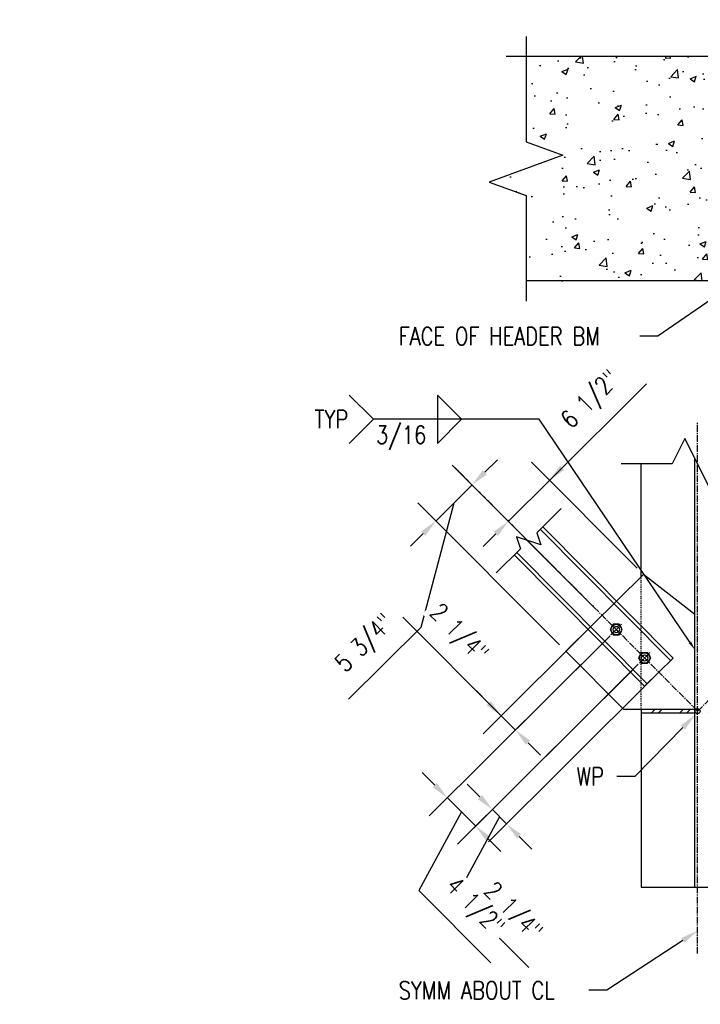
# Model space of a CAD drawing. Header units: inches. Extents: x -28 to 1146, y -114 to 309.
# Tile 13 of 15: x 566 to 642, y 55 to 165. Entities that reach past the tile are written whole.
import ezdxf
from ezdxf import colors
from ezdxf.entities.mleader import LeaderData, LeaderLine
from ezdxf.math import Vec2, Vec3

# ---------------------------------------------------------------- set-up
doc = ezdxf.new("R2010")
doc.units = ezdxf.units.IN
doc.header["$MEASUREMENT"] = 0
for name, pattern in [('CENTER2', [1.125, 0.75, -0.125, 0.125, -0.125]), ('Dash', [0.25, 0.125, -0.125]), ('Hidden 3_32_', [0.140625, 0.09375, -0.046875])]:
    doc.linetypes.add(name, pattern=pattern)
doc.layers.add('A-WALL-PATT', color=8, linetype='Continuous', lineweight=18)
for name, color, linetype in [('S-ANNO-DIMS', 1, 'Continuous'), ('S-ANNO-NOTE', 2, 'Continuous'), ('S-ANNO-SYMB', 2, 'Continuous'), ('S-DETL', 90, 'Continuous'), ('S-DETL-CNTR', 1, 'CENTER2'), ('S-DETL-HDLN', 1, 'Dash'), ('S-DETL-MEDM', 3, 'Continuous')]:
    doc.layers.add(name, color=color, linetype=linetype)
doc.styles.add('Annotative', font='romans.shx', dxfattribs={"width": 0.8, "height": 0.125})
doc.dimstyles.new('Annotative', dxfattribs={"dimscale": 0, "dimtxt": 0.125, "dimasz": 0.125, "dimexe": 0.179688, "dimexo": 0.0625, "dimgap": 0.09, "dimtad": 1, "dimdec": 3, "dimzin": 3, "dimdsep": 46, "dimlunit": 4, "dimtxsty": 'Annotative', "dimcen": 0.09, "dimclrt": 2, "dimazin": 2, "dimtfac": 1, "dimtdec": 3, "dimtmove": 1, "dimatfit": 3, "dimfxl": 1, "dimtfill": 1, "dimfrac": 2, "dimtolj": 1, "dimtzin": 0, "dimarcsym": 0})

# ---------------------------------------------------------------- blocks, each defined once
blk = doc.blocks.new('*D52')
at = {"layer": 'Defpoints', "color": 0, "transparency": 16777216}
for p in [(620.78, 109.09), (635.91, 103.12), (631.3, 98.53)]:
    blk.add_point(p, dxfattribs=at)
at = {"layer": 'S-ANNO-DIMS', "color": 0, "lineweight": -2, "transparency": 16777216}
for p, q in [((636.25, 124.5), (625.39, 113.68)), ((626.8, 115.09), (628.22, 116.5)), ((635.2, 103.83), (623.36, 115.71)), ((625.39, 113.68), (620.78, 109.09)), ((625.39, 113.68), (620.78, 109.09)), ((630.59, 99.24), (618.75, 111.12)), ((619.36, 107.68), (617.95, 106.26))]:
    blk.add_line(p, q, dxfattribs=at)
at = {"layer": 'S-ANNO-DIMS', "color": 0, "transparency": 16777216}
for points in [[(626.57, 115.32), (627.04, 114.85), (625.39, 113.68)], [(619.13, 107.91), (619.6, 107.44), (620.78, 109.09)]]:
    blk.add_solid(points, dxfattribs=at)
at = {"layer": 'S-ANNO-DIMS', "color": 2, "lineweight": -3, "transparency": 16777216, "insert": (630.14, 122.6), "char_height": 2, "attachment_point": 5, "rotation": 44.9009, "style": 'Annotative', "bg_fill": 3, "box_fill_scale": 1.25, "bg_fill_color": 256, "bg_fill_true_color": 13158600, "bg_fill_transparency": 0}
blk.add_mtext('\\A1;6 1/2"', dxfattribs=at)
blk = doc.blocks.new('*D53')
at = {"layer": 'Defpoints', "color": 0, "transparency": 16777216}
for p in [(612.66, 109.12), (631.3, 98.53), (627.22, 94.51)]:
    blk.add_point(p, dxfattribs=at)
at = {"layer": 'S-ANNO-DIMS', "color": 0, "lineweight": -2, "transparency": 16777216}
for p, q in [((618.13, 114.58), (619.55, 115.99)), ((630.59, 99.24), (614.68, 115.2)), ((616.71, 113.17), (612.66, 109.12)), ((616.71, 113.17), (612.66, 109.12)), ((626.51, 95.22), (610.63, 111.16)), ((614.68, 111.14), (610.96, 97.19)), ((611.24, 107.71), (609.82, 106.3)), ((610.96, 97.19), (602.88, 89.14))]:
    blk.add_line(p, q, dxfattribs=at)
at = {"layer": 'S-ANNO-DIMS', "color": 0, "transparency": 16777216}
for points in [[(617.9, 114.81), (618.37, 114.34), (616.71, 113.17)], [(611, 107.95), (611.47, 107.47), (612.66, 109.12)]]:
    blk.add_solid(points, dxfattribs=at)
at = {"layer": 'S-ANNO-DIMS', "color": 2, "lineweight": -3, "transparency": 16777216, "insert": (604.83, 95.27), "char_height": 2, "attachment_point": 5, "rotation": 44.9009, "style": 'Annotative', "bg_fill": 3, "box_fill_scale": 1.25, "bg_fill_color": 256, "bg_fill_true_color": 13158600, "bg_fill_transparency": 0}
blk.add_mtext('\\A1;5 3/4"', dxfattribs=at)
blk = doc.blocks.new('*D54')
at = {"layer": 'Defpoints', "color": 0, "transparency": 16777216}
for p in [(636.05, 93.76), (637.64, 92.17), (620.58, 75.16)]:
    blk.add_point(p, dxfattribs=at)
at = {"layer": 'S-ANNO-DIMS', "color": 0, "lineweight": -2, "transparency": 16777216}
for p, q in [((635.34, 93.06), (616.95, 74.73)), ((636.93, 91.46), (618.54, 73.13)), ((617.58, 78.17), (616.17, 79.59)), ((618.99, 76.76), (620.58, 75.16)), ((618.99, 76.76), (620.58, 75.16)), ((619.78, 75.96), (615.01, 67.14)), ((621.99, 73.75), (623.4, 72.33)), ((615.01, 67.14), (623.07, 59.05))]:
    blk.add_line(p, q, dxfattribs=at)
at = {"layer": 'S-ANNO-DIMS', "color": 0, "transparency": 16777216}
for points in [[(617.81, 78.41), (617.34, 77.94), (618.99, 76.76)], [(622.22, 73.98), (621.75, 73.51), (620.58, 75.16)]]:
    blk.add_solid(points, dxfattribs=at)
at = {"layer": 'S-ANNO-DIMS', "color": 2, "lineweight": -3, "transparency": 16777216, "insert": (621.14, 65.19), "char_height": 2, "attachment_point": 5, "rotation": 314.901, "style": 'Annotative', "bg_fill": 3, "box_fill_scale": 1.25, "bg_fill_color": 256, "bg_fill_true_color": 13158600, "bg_fill_transparency": 0}
blk.add_mtext('\\A1;2 1/4"', dxfattribs=at)
blk = doc.blocks.new('*D55')
at = {"layer": 'Defpoints', "color": 0, "transparency": 16777216}
for p in [(631.29, 98.54), (632.88, 96.95), (619.98, 87.28)]:
    blk.add_point(p, dxfattribs=at)
at = {"layer": 'S-ANNO-DIMS', "color": 0, "lineweight": -2, "transparency": 16777216}
for p, q in [((608.95, 98.35), (619.98, 87.28)), ((630.58, 97.84), (617.94, 85.25)), ((632.17, 96.24), (619.53, 83.65)), ((618.57, 88.69), (617.16, 90.11)), ((621.57, 85.68), (619.98, 87.28)), ((621.57, 85.68), (619.98, 87.28)), ((622.98, 84.26), (624.39, 82.85))]:
    blk.add_line(p, q, dxfattribs=at)
at = {"layer": 'S-ANNO-DIMS', "color": 0, "transparency": 16777216}
for points in [[(618.8, 88.93), (618.33, 88.46), (619.98, 87.28)], [(623.22, 84.5), (622.74, 84.03), (621.57, 85.68)]]:
    blk.add_solid(points, dxfattribs=at)
at = {"layer": 'S-ANNO-DIMS', "color": 2, "lineweight": -3, "transparency": 16777216, "insert": (615.08, 96.4), "char_height": 2, "attachment_point": 5, "rotation": 314.901, "style": 'Annotative', "bg_fill": 3, "box_fill_scale": 1.25, "bg_fill_color": 256, "bg_fill_true_color": 13158600, "bg_fill_transparency": 0}
blk.add_mtext('\\A1;2 1/4"', dxfattribs=at)
blk = doc.blocks.new('*U48')
at = {"layer": 'S-ANNO-DIMS', "color": 0, "linetype": 'CENTER2', "transparency": 16777216}
for p, q in [((-0.84, 0), (-0.12, 0)), ((0, 0.12), (0, 0.84)), ((0.12, 0), (0.84, 0)), ((0, -0.84), (0, -0.12))]:
    blk.add_line(p, q, dxfattribs=at)
at = {"layer": 'S-ANNO-DIMS', "color": 0, "linetype": 'Continuous', "transparency": 16777216}
for p, q in [((-0.06, 0), (0.06, 0)), ((0, -0.06), (0, 0.06))]:
    blk.add_line(p, q, dxfattribs=at)
blk = doc.blocks.new('*U49')
at = {"layer": 'S-ANNO-DIMS', "color": 0, "linetype": 'CENTER2', "transparency": 16777216}
for p, q in [((-0.84, 0), (-0.12, 0)), ((0, 0.12), (0, 0.84)), ((0.12, 0), (0.84, 0)), ((0, -0.84), (0, -0.12))]:
    blk.add_line(p, q, dxfattribs=at)
at = {"layer": 'S-ANNO-DIMS', "color": 0, "linetype": 'Continuous', "transparency": 16777216}
for p, q in [((-0.06, 0), (0.06, 0)), ((0, -0.06), (0, 0.06))]:
    blk.add_line(p, q, dxfattribs=at)
blk = doc.blocks.new('*D61')
at = {"layer": 'Defpoints', "color": 0, "transparency": 16777216}
for p in [(632.28, 96.36), (635.46, 93.17), (613.94, 78.08)]:
    blk.add_point(p, dxfattribs=at)
at = {"layer": 'S-ANNO-DIMS', "color": 0, "lineweight": -2, "transparency": 16777216}
for p, q in [((631.58, 95.65), (611.91, 76.05)), ((634.75, 92.47), (615.09, 72.87)), ((612.53, 79.5), (611.12, 80.92)), ((617.12, 74.9), (613.94, 78.08)), ((617.12, 74.9), (613.94, 78.08)), ((615.53, 76.49), (610.76, 67.67)), ((618.53, 73.48), (619.95, 72.06)), ((610.76, 67.67), (618.82, 59.58))]:
    blk.add_line(p, q, dxfattribs=at)
at = {"layer": 'S-ANNO-DIMS', "color": 0, "transparency": 16777216}
for points in [[(612.77, 79.73), (612.3, 79.26), (613.94, 78.08)], [(618.77, 73.71), (618.3, 73.24), (617.12, 74.9)]]:
    blk.add_solid(points, dxfattribs=at)
at = {"layer": 'S-ANNO-DIMS', "color": 2, "transparency": 16777216, "insert": (616.89, 65.72), "char_height": 2, "attachment_point": 5, "rotation": 314.9009, "style": 'Annotative', "bg_fill": 3, "box_fill_scale": 1.25, "bg_fill_color": 256, "bg_fill_true_color": 13158600, "bg_fill_transparency": 0}
blk.add_mtext('\\A1;4 1/2"', dxfattribs=at)

msp = doc.modelspace()

# ---------------------------------------------------------------- hatches: boundary and pattern name
at = {"layer": 'A-WALL-PATT', "lineweight": -3}
h = msp.add_hatch(dxfattribs=at)
h.set_pattern_fill('AR-CONC', color=8, style=0)
h.set_pattern_definition([(50, (279.947, 0), (7.1726, -0.62752), [0.75, -8.25]), (355, (279.947, 0), (-1.38751, 7.52192), [0.6, -6.6]), (100.4514, (280.5446, -0.052), (5.78509, 6.8944), [0.6374, -7.01142]), (46.1842, (279.947, 2), (10.67241, -1.6552), [1.125, -12.375]), (96.6356, (280.836, 1.862), (9.34662, 9.74119), [0.9561, -10.51714]), (351.1842, (279.947, 2), (9.34662, 9.74119), [0.9, -9.9]), (21, (280.947, 1.5), (5.96907, -4.02619), [0.75, -8.25]), (326, (280.947, 1.5), (2.43315, 7.2515), [0.6, -6.6]), (71.4514, (281.444, 1.1645), (8.40222, 3.22531), [0.6374, -7.01142]), (37.5, (279.947, 0), (0.121599, 3.328939), [0, -6.52, 0, -6.7, 0, -6.625]), (7.5, (279.947, 0), (2.630695, 3.944117), [0, -3.82, 0, -6.37, 0, -2.525]), (327.5, (277.717, 0), (5.338224, -0.225549), [0, -2.5, 0, -7.8, 0, -10.35]), (317.5, (276.717, 0), (5.83186, 1.00105), [0, -3.25, 0, -5.18, 0, -7.35])])
h.paths.add_polyline_path([(682.5659, 136.0426), (682.5659, 136.7926), (685.0934, 136.7926), (685.0934, 145.0603), (684.562, 145.0603), (684.562, 145.7689), (686.5698, 145.7689), (686.5698, 145.0603), (686.0383, 145.0603), (686.0383, 136.7926), (694.0934, 136.7926), (694.0934, 145.0603), (693.562, 145.0603), (693.562, 145.7689), (695.5698, 145.7689), (695.5698, 145.0603), (695.0383, 145.0603), (695.0383, 136.7926), (697.5659, 136.7926), (697.5659, 136.0426), (704.5902, 136.0426), (704.5902, 145.6318), (700.469, 147.1318), (708.7114, 150.1318), (704.5902, 151.6318), (704.5902, 161.221), (666.6783, 161.221), (665.1783, 157.0998), (662.1783, 165.3423), (660.6783, 161.221), (622.7664, 161.221), (622.7664, 151.6318), (626.8876, 150.1318), (618.6452, 147.1318), (622.7664, 145.6318), (622.7664, 136.0426), (663.1097, 136.0426)])
h = msp.add_hatch(dxfattribs=at)
h.set_pattern_fill('FP_10', color=8, style=0, pattern_type=2)
h.set_pattern_definition([(45, (279.947, 0), (-1.583919, 1.583919), []), (45, (279.947, 2.4), (-1.583919, 1.583919), [])])
h.paths.add_polyline_path([(648.3051, 87.6144), (648.3051, 87.9894), (642.3051, 87.9894), (642.3051, 87.6144)])
h.paths.add_polyline_path([(635.6781, 87.6144), (641.6781, 87.6144), (641.6781, 87.9894), (635.6781, 87.9894)])

# ---------------------------------------------------------------- linework, layer by layer
at = {"layer": 'S-DETL', "lineweight": -3}
msp.add_line((635.6781, 87.6144), (641.6781, 87.6144), dxfattribs=at)
at = {"layer": 'S-DETL-CNTR', "lineweight": -3}
for p, q in [((641.9916, 87.8018), (690.0659, 136.0426)), ((641.9916, 60.6164), (641.9916, 120.2231)), ((614.4938, 115.3949), (641.9916, 87.8018))]:
    msp.add_line(p, q, dxfattribs=at)
at = {"layer": 'S-DETL-HDLN', "linetype": 'Hidden 3_32_', "lineweight": -3}
msp.add_line((635.6781, 87.9894), (635.6781, 102.8938), dxfattribs=at)
at = {"layer": 'S-DETL-MEDM', "lineweight": -3}
for p, q in [((622.7664, 163.471), (622.7664, 151.6318)), ((660.6783, 161.221), (620.5164, 161.221)), ((622.7664, 151.6318), (626.8876, 150.1318)), ((626.8876, 150.1318), (618.6452, 147.1318)), ((618.6452, 147.1318), (622.7664, 145.6318)), ((622.7664, 145.6318), (622.7664, 133.7926)), ((704.5902, 136.0426), (622.7664, 136.0426)), ((640.558, 118.3892), (639.1244, 115.522)), ((643.4252, 112.6548), (640.558, 118.3892)), ((641.6781, 68.0559), (641.6781, 116.149)), ((639.1244, 115.522), (633.4281, 115.522)), ((635.6781, 102.8938), (635.6781, 115.522)), ((626.6847, 110.5081), (623.9541, 107.8027)), ((624.6422, 108.4845), (639.2384, 93.752)), ((624.4008, 106.4416), (621.687, 107.3603)), ((621.687, 107.3603), (622.1337, 105.9992)), ((623.9541, 107.8027), (624.4008, 106.4416)), ((638.9489, 93.4652), (624.3528, 108.1977)), ((622.1337, 105.9992), (619.403, 103.2938)), ((636.0417, 90.5848), (621.4455, 105.3174)), ((621.735, 105.6042), (636.3311, 90.8716)), ((635.9066, 103.1201), (627.2167, 94.5107)), ((641.6781, 98.6464), (635.9066, 103.1201)), ((632.5372, 97.5354), (632.199, 96.9497)), ((633.2135, 97.5354), (632.5372, 97.5354)), ((633.5516, 96.9497), (633.2135, 97.5354)), ((632.199, 96.9497), (632.5372, 96.3639)), ((632.5372, 96.3639), (633.2135, 96.3639)), ((633.2135, 96.3639), (633.5516, 96.9497)), ((627.2167, 94.5107), (633.7381, 87.9894)), ((635.7136, 94.3479), (635.3755, 93.7622)), ((636.39, 94.3479), (635.7136, 94.3479)), ((636.7281, 93.7622), (636.39, 94.3479)), ((635.3755, 93.7622), (635.7136, 93.1764)), ((635.7136, 93.1764), (636.39, 93.1764)), ((639.2384, 93.752), (636.0417, 90.5848)), ((636.39, 93.1764), (636.7281, 93.7622)), ((641.6781, 87.9894), (633.7381, 87.9894)), ((635.6781, 87.9894), (635.6781, 68.0559)), ((635.6781, 68.0559), (648.3051, 68.0559))]:
    msp.add_line(p, q, dxfattribs=at)
for centre, radius in [((632.8753, 96.9497), 0.5857), ((632.8753, 96.9497), 0.3516), ((636.0518, 93.7622), 0.5857), ((636.0518, 93.7622), 0.3516), ((641.9916, 87.8018), 0.2812)]:
    msp.add_circle(centre, radius, dxfattribs=at)

# ---------------------------------------------------------------- texts
at = {"layer": 'S-ANNO-SYMB', "lineweight": -3, "char_height": 2, "line_spacing_factor": 0.981704, "style": 'Annotative', "bg_fill": 2}
for s, insert, width, attachment_point in [('\\pxqr,t3.2,6.4,9.6,12.8,16,19.2,22.4,25.6,28.8,32,35.2,38.4,41.6,44.8,48,51.2,54.4,57.6,60.8,64,67.2,70.4,73.6,76.8,80,83.2,86.4,89.6,92.8,96,99.2,102.4;{TYP}', (602.8344, 120.537), 4.443364, 6), ('\\pxt3.2,6.4,9.6,12.8,16,19.2,22.4,25.6,28.8,32,35.2,38.4,41.6,44.8,48,51.2,54.4,57.6,60.8,64,67.2,70.4,73.6,76.8,80,83.2,86.4,89.6,92.8,96,99.2,102.4;{3/16}', (605.9555, 119.7871), 6.667591, 1)]:
    msp.add_mtext(s, dxfattribs=dict(at, insert=insert, width=width, attachment_point=attachment_point))

# ---------------------------------------------------------------- leaders
at = {"layer": 'S-ANNO-NOTE', "lineweight": -3}
ml = msp.add_multileader_mtext('Standard', dxfattribs=at)
ml.set_content('\\A1;GUSSET PL 3/8x5x0\'-5"', color=256, style='Annotative')
ml.set_leader_properties(color=1, linetype='ByLayer', lineweight=-1)
ml.build(insert=Vec2(0, 0))
ml.multileader.update_dxf_attribs({"text_right_attachment_type": 3, "dogleg_length": 0.125, "arrow_head_size": 2, "scale": 16})
ctx = ml.context
ctx.base_point, ctx.scale, ctx.char_height, ctx.arrow_head_size, ctx.landing_gap_size, ctx.plane_origin = Vec3(461.0928, 139.7357), 16, 2, 2, 1.44, Vec3(489.3759, 113.009)
ctx.right_attachment = 3
notes = []
notes.append((ctx, [(0, (1, 1, 0), (459.0928, 139.7357), (1, 0), 2, [(0, [(437.4566, 139.2209)], 0, [])])]))
ctx.mtext.insert, ctx.mtext.width, ctx.mtext.flow_direction = Vec3(462.5328, 141.069), 34.793942, 5
ml = msp.add_multileader_mtext('Standard', dxfattribs=at)
ml.set_content('\\A1;FACE OF HEADER BM', color=256, style='Annotative')
ml.set_leader_properties(color=1, linetype='ByLayer', lineweight=-1)
ml.build(insert=Vec2(0, 0))
ml.multileader.update_dxf_attribs({"text_right_attachment_type": 3, "dogleg_length": 0.125, "arrow_head_size": 2, "scale": 16})
ctx = ml.context
ctx.base_point, ctx.scale, ctx.char_height, ctx.arrow_head_size, ctx.landing_gap_size, ctx.plane_origin = Vec3(607.0395, 129.8444), 16, 2, 2, 1.44, Vec3(650.1486, 105.9266)
ctx.right_attachment = 3
notes.append((ctx, [(1, (1, 1, 0), (637.5195, 129.8444), (-1, 0), 2, [(0, [(646.4937, 136.0426)], 0, [])])]))
ctx.mtext.insert, ctx.mtext.width, ctx.mtext.flow_direction = Vec3(608.4795, 130.8444), 29.215277, 5
ml = msp.add_multileader_mtext('Standard', dxfattribs=at)
ml.set_content('\\A1;L5X5X1/2', color=256, style='Annotative')
ml.set_leader_properties(color=1, linetype='ByLayer', lineweight=-1)
ml.build(insert=Vec2(0, 0))
ml.multileader.update_dxf_attribs({"text_right_attachment_type": 3, "dogleg_length": 0.125, "arrow_head_size": 2, "scale": 16})
ctx = ml.context
ctx.base_point, ctx.scale, ctx.char_height, ctx.arrow_head_size, ctx.landing_gap_size, ctx.plane_origin = Vec3(461.0928, 130.1038), 16, 2, 2, 1.44, Vec3(488.7659, 110.1367)
ctx.right_attachment = 3
notes.append((ctx, [(0, (1, 1, 0), (459.0928, 130.1038), (1, 0), 2, [(0, [(447.3326, 125.0069)], 0, [])])]))
ctx.mtext.insert, ctx.mtext.width, ctx.mtext.flow_direction = Vec3(462.5328, 131.4372), 28.764995, 5
ml = msp.add_multileader_mtext('Standard', dxfattribs=at)
ml.set_content('\\A1;W8', color=256, style='Annotative')
ml.set_leader_properties(color=1, linetype='ByLayer', lineweight=-1)
ml.build(insert=Vec2(0, 0))
ml.multileader.update_dxf_attribs({"text_right_attachment_type": 3, "dogleg_length": 0.125, "arrow_head_size": 2, "scale": 16})
ctx = ml.context
ctx.base_point, ctx.scale, ctx.char_height, ctx.arrow_head_size, ctx.landing_gap_size, ctx.plane_origin = Vec3(670.481, 101.7654), 16, 2, 2, 1.44, Vec3(692.1216, 67.2082)
ctx.right_attachment, ctx.text_align_type = 3, 2
notes.append((ctx, [(1, (1, 1, 0), (678.3324, 101.7654), (-1, 0), 2, [(0, [(685.0989, 104.7163)], 0, [])])]))
ctx.mtext.insert, ctx.mtext.width, ctx.mtext.alignment, ctx.mtext.flow_direction = Vec3(674.8924, 102.7654), 6.068899, 3, 5
ml = msp.add_multileader_mtext('Standard', dxfattribs=at)
ml.set_content('\\A1;WP', color=256, style='Annotative')
ml.set_leader_properties(color=1, linetype='ByLayer', lineweight=-1)
ml.build(insert=Vec2(0, 0))
ml.multileader.update_dxf_attribs({"text_right_attachment_type": 3, "dogleg_length": 0.125, "arrow_head_size": 2, "scale": 16})
ctx = ml.context
ctx.base_point, ctx.scale, ctx.char_height, ctx.arrow_head_size, ctx.landing_gap_size, ctx.plane_origin = Vec3(627.0167, 80.4696), 16, 2, 2, 1.44, Vec3(644.7422, 34.376)
ctx.right_attachment, ctx.text_align_type = 3, 2
notes.append((ctx, [(1, (1, 1, 0), (634.9443, 80.4696), (-1, 0), 2, [(0, [(641.739, 87.4001)], 0, [])])]))
ctx.mtext.insert, ctx.mtext.width, ctx.mtext.alignment, ctx.mtext.flow_direction = Vec3(631.5043, 81.4696), 5.231143, 3, 5
ml = msp.add_multileader_mtext('Standard', dxfattribs=at)
ml.set_content('\\A1;SYMM ABOUT CL', color=256, style='Annotative')
ml.set_leader_properties(color=1, linetype='ByLayer', lineweight=-1)
ml.build(insert=Vec2(0, 0))
ml.multileader.update_dxf_attribs({"text_right_attachment_type": 3, "dogleg_length": 0.125, "arrow_head_size": 2, "scale": 16})
ctx = ml.context
ctx.base_point, ctx.scale, ctx.char_height, ctx.arrow_head_size, ctx.landing_gap_size, ctx.plane_origin = Vec3(607.0395, 56.4908), 16, 2, 2, 1.44, Vec3(644.9347, 29.0841)
ctx.right_attachment = 3
notes.append((ctx, [(1, (1, 1, 0), (631.8052, 56.4908), (-1, 0), 2, [(0, [(641.9916, 63.1785)], 0, [])])]))
ctx.mtext.insert, ctx.mtext.width, ctx.mtext.flow_direction = Vec3(608.4795, 57.4908), 22.464838, 5
for ctx, leaders in notes:
    for number, flags, end, landing, length, lines in leaders:
        leader = LeaderData()
        leader.index, (leader.has_last_leader_line, leader.has_dogleg_vector, leader.attachment_direction) = number, flags
        leader.last_leader_point, leader.dogleg_vector, leader.dogleg_length = Vec3(end), Vec3(landing), length
        for number, points, colour, breaks in lines:
            line = LeaderLine()
            line.index, line.vertices, line.color, line.breaks = number, Vec3.list(points), colors.encode_raw_color(colour), breaks
            leader.lines.append(line)
        ctx.leaders.append(leader)

# ---------------------------------------------------------------- next in the draw order: linework, layer by layer
for p, q in [((605.6498, 120.537), (602.9439, 123.243)), ((612.8277, 123.243), (612.8277, 117.8311)), ((612.8277, 123.243), (615.5336, 120.537)), ((605.6498, 120.537), (602.9439, 117.8311)), ((612.8277, 117.8311), (615.5336, 120.537))]:
    msp.add_line(p, q, dxfattribs=at)

# ---------------------------------------------------------------- next in the draw order: dimensions: what is measured, and where the dimension line sits
at = {"layer": 'S-ANNO-DIMS', "lineweight": -3}
dim = msp.add_linear_dim(base=(620.7801, 109.0868), p1=(635.9066, 103.1201), p2=(631.3005, 98.5299), angle=224.900949, dimstyle='Annotative', override={"dimpost": '\\X'}, dxfattribs=at)
dim.commit()
dim.dimension.update_dxf_attribs({"geometry": '*D52', "text_midpoint": (632.2347, 120.5018), "dimtype": 161})

# ---------------------------------------------------------------- next in the draw order: linework, layer by layer
at = {"layer": 'S-ANNO-NOTE', "lineweight": -3}
msp.add_line((623.3846, 120.537), (605.6498, 120.537), dxfattribs=at)

# ---------------------------------------------------------------- next in the draw order: dimensions: what is measured, and where the dimension line sits
at = {"layer": 'S-ANNO-DIMS', "lineweight": -3}
dim = msp.add_linear_dim(base=(612.6557, 109.1222), p1=(631.3005, 98.5299), p2=(627.2167, 94.5107), angle=44.900949, dimstyle='Annotative', override={"dimpost": '\\X'}, dxfattribs=at)
dim.commit()
dim.dimension.update_dxf_attribs({"geometry": '*D53', "text_midpoint": (609.9434, 96.1777), "dimtype": 160})

# ---------------------------------------------------------------- next in the draw order: dimensions: what is measured, and where the dimension line sits
dim = msp.add_aligned_dim(p1=(636.0517, 93.7623), p2=(637.64, 92.1684), distance=-24.0894, dimstyle='Annotative', override={"dimpost": '\\X'}, dxfattribs=at)
dim.commit()
dim.dimension.update_dxf_attribs({"geometry": '*D54', "text_midpoint": (618.1283, 68.2108)})

# ---------------------------------------------------------------- next in the draw order: block references
at = {"layer": 'S-ANNO-DIMS', "linetype": 'CENTER2', "rotation": 45.00000000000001}
msp.add_blockref('*U48', (636.0518, 93.7622), dxfattribs=at)

# ---------------------------------------------------------------- next in the draw order: dimensions: what is measured, and where the dimension line sits
at = {"layer": 'S-ANNO-DIMS', "lineweight": -3}
dim = msp.add_linear_dim(base=(619.98, 87.2753), p1=(632.8753, 96.9497), p2=(631.2871, 98.5434), angle=134.900955, dimstyle='Annotative', override={"dimpost": '\\X'}, dxfattribs=at)
dim.commit()
dim.dimension.update_dxf_attribs({"geometry": '*D55', "text_midpoint": (614.0764, 95.3993), "dimtype": 160})

# ---------------------------------------------------------------- next in the draw order: block references
at = {"layer": 'S-ANNO-DIMS', "linetype": 'CENTER2', "rotation": 45.00000000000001}
msp.add_blockref('*U49', (632.8753, 96.9497), dxfattribs=at)

# ---------------------------------------------------------------- next in the draw order: leaders
at = {"layer": 'S-ANNO-SYMB', "lineweight": -3}
ml = msp.add_multileader_mtext('Standard', dxfattribs=at)
ml.set_content('', color=256, style='Annotative')
ml.set_leader_properties(color=256, linetype='ByLayer', lineweight=-1)
ml.build(insert=Vec2(0, 0))
ml.multileader.update_dxf_attribs({"text_right_attachment_type": 3, "dogleg_length": 0.36, "arrow_head_size": 1, "scale": 8})
ctx = ml.context
ctx.base_point, ctx.scale, ctx.char_height, ctx.arrow_head_size, ctx.landing_gap_size, ctx.plane_origin = Vec3(621.9446, 120.537), 8, 1, 1, 0.72, Vec3(636.1271, 119.8419)
ctx.right_attachment, ctx.text_align_type = 3, 2
notes = []
notes.append((ctx, [(0, (1, 1, 0), (624.225, 120.537), (-1, 0), 0.8404, [(1, [(641.6781, 94.6951)], 0, [])])]))
ctx.mtext.insert, ctx.mtext.alignment, ctx.mtext.flow_direction = Vec3(622.6646, 121.037), 3, 5
for ctx, leaders in notes:
    for number, flags, end, landing, length, lines in leaders:
        leader = LeaderData()
        leader.index, (leader.has_last_leader_line, leader.has_dogleg_vector, leader.attachment_direction) = number, flags
        leader.last_leader_point, leader.dogleg_vector, leader.dogleg_length = Vec3(end), Vec3(landing), length
        for number, points, colour, breaks in lines:
            line = LeaderLine()
            line.index, line.vertices, line.color, line.breaks = number, Vec3.list(points), colors.encode_raw_color(colour), breaks
            leader.lines.append(line)
        ctx.leaders.append(leader)

# ---------------------------------------------------------------- next in the draw order: dimensions: what is measured, and where the dimension line sits
at = {"layer": 'S-ANNO-DIMS'}
dim = msp.add_aligned_dim(p1=(635.4609, 93.1712), p2=(632.2844, 96.3587), distance=25.8911, dimstyle='Annotative', override={"dimpost": '\\X'}, dxfattribs=at)
dim.commit()
dim.dimension.update_dxf_attribs({"geometry": '*D61', "text_midpoint": (613.8789, 68.7386)})

doc.saveas('drawing.dxf')
